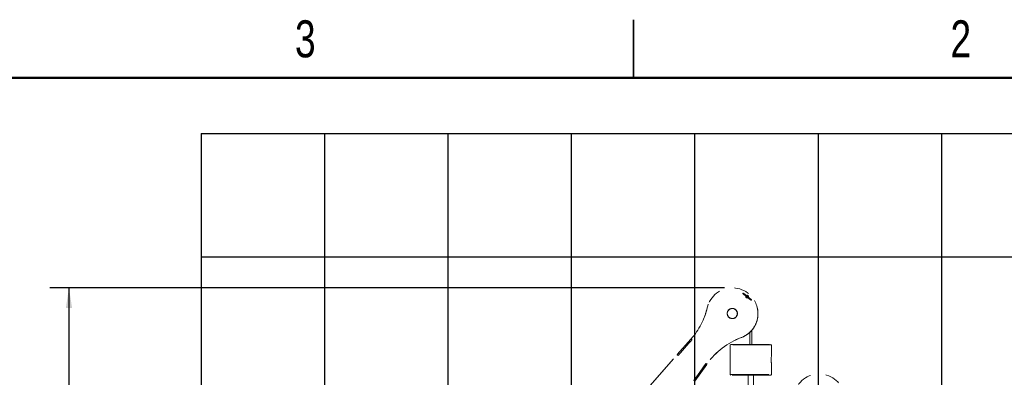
# Model space of a CAD drawing. Header units: inches. Extents: x 0.1 to 16.9, y 0.1 to 10.9.
# Tile 234 of 235: x 4.5 to 10.9, y 8.6 to 10.9. Entities that reach past the tile are written whole.
import ezdxf

# ---------------------------------------------------------------- set-up
doc = ezdxf.new("R2010")
doc.units = ezdxf.units.IN
doc.header["$MEASUREMENT"] = 0
doc.linetypes.add('PHANTOM', pattern=[0.5, 0.25, -0.05, 0.05, -0.05, 0.05, -0.05])
doc.layers.add('FORMAT', color=7, linetype='Continuous')
doc.styles.add('SLDTEXTSTYLE0', font='TXT', dxfattribs={"width": 0.75})
doc.dimstyles.new('SLDDIMSTYLE6', dxfattribs={"dimtxt": 0.125, "dimasz": 0.13, "dimexe": 0, "dimexo": 0.0625, "dimgap": 0.03125, "dimtad": 0, "dimtih": 1, "dimtoh": 1, "dimdec": 0, "dimlfac": 15, "dimrnd": 1e-09, "dimzin": 12, "dimdsep": 46, "dimtxsty": 'SLDTEXTSTYLE0', "dimsah": 1, "dimcen": 0.09, "dimadec": 0, "dimazin": 3, "dimtfac": 1, "dimtdec": 3, "dimtofl": 0, "dimtmove": 0, "dimatfit": 3, "dimfxl": 0, "dimfrac": 2, "dimtolj": 1, "dimtzin": 12, "dimarcsym": 0})

# ---------------------------------------------------------------- blocks, each defined once
blk = doc.blocks.new('_D_22')
at = {"layer": 'FORMAT'}
for p, q in [((9.091, 9.1371), (4.7154, 9.1371)), ((4.8404, 9.1371), (4.8404, 7.1438)), ((4.6556, 7.1184), (4.6176, 7.1184)), ((4.6176, 7.1184), (4.6176, 6.92)), ((5.0251, 7.1184), (5.0632, 7.1184)), ((5.0632, 7.1184), (5.0632, 6.92)), ((4.6176, 6.92), (4.6556, 6.92)), ((5.0632, 6.92), (5.0251, 6.92)), ((4.8404, 2.9738), (4.8404, 6.7329)), ((7.472, 2.9738), (4.7154, 2.9738))]:
    blk.add_line(p, q, dxfattribs=at)
for points in [[(4.8404, 9.1371), (4.8204, 9.0071), (4.8604, 9.0071)], [(4.8404, 2.9738), (4.8604, 3.1038), (4.8204, 3.1038)]]:
    blk.add_solid(points, dxfattribs=at)
at = {"layer": 'FORMAT', "char_height": 0.125, "attachment_point": 1, "style": 'SLDTEXTSTYLE0'}
for s, insert in [('2348', (4.6556, 7.0811)), ('92', (4.748, 6.8941))]:
    blk.add_mtext(s, dxfattribs=dict(at, insert=insert))

msp = doc.modelspace()

# ---------------------------------------------------------------- linework, layer by layer
at = {"color": 7, "linetype": 'Continuous', "lineweight": 25}
for p, q in [((8.5, 10.875), (8.5, 10.5)), ((8.5, 10.5), (8.5, 10.875))]:
    msp.add_line(p, q, dxfattribs=at)
at = {"color": 7, "linetype": 'Continuous', "lineweight": 50}
msp.add_line((0.5, 10.5), (16.5, 10.5), dxfattribs=at)
at = {"color": 7, "linetype": 'Continuous'}
for p, q in [((5.697, 10.13837), (5.697, 2.13837)), ((5.697, 10.13837), (12.097, 10.13837)), ((6.497, 10.13837), (6.497, 2.13837)), ((7.297, 10.13837), (7.297, 2.13837)), ((8.097, 10.13837), (8.097, 2.13837)), ((8.897, 10.13837), (8.897, 2.13837)), ((9.697, 10.13837), (9.697, 2.13837)), ((10.497, 10.13837), (10.497, 2.13837)), ((5.697, 9.33837), (12.097, 9.33837))]:
    msp.add_line(p, q, dxfattribs=at)
at = {"color": 7, "linetype": 'PHANTOM', "lineweight": 18}
for p, q in [((9.22907, 9.08294), (9.22935, 9.08358)), ((9.22957, 9.08282), (9.22957, 9.08282)), ((9.24021, 9.07207), (9.24078, 9.07175)), ((9.24508, 9.07672), (9.24508, 9.07672)), ((9.24585, 9.07803), (9.24554, 9.0784)), ((8.97871, 9.00825), (8.97866, 9.00812)), ((8.98542, 9.03015), (8.98537, 9.03002)), ((9.29555, 8.90799), (9.2956, 8.90812)), ((9.29659, 8.91062), (9.29664, 8.91075)), ((9.19915, 8.81426), (9.1991, 8.81413)), ((9.25537, 8.84911), (9.25537, 8.77032)), ((9.26787, 8.77032), (9.26787, 8.86227)), ((8.78446, 8.70351), (8.87255, 8.80358)), ((8.78942, 8.69711), (8.85964, 8.77689)), ((8.87255, 8.80358), (8.87717, 8.80884)), ((8.87794, 8.79884), (8.87255, 8.80358)), ((8.87435, 8.8055), (8.8743, 8.80538)), ((8.87435, 8.8055), (8.87439, 8.80555)), ((8.87957, 8.80091), (8.87435, 8.8055)), ((8.87722, 8.8088), (8.87717, 8.80884)), ((9.13245, 8.77032), (9.12829, 8.76615)), ((9.12829, 8.76615), (9.12829, 8.57449)), ((9.39495, 8.76615), (9.12829, 8.76615)), ((9.13245, 8.77032), (9.39079, 8.77032)), ((9.39495, 8.76615), (9.39079, 8.77032)), ((9.39495, 8.69324), (9.39495, 8.76615)), ((8.5934, 8.48644), (8.78442, 8.70346)), ((8.59492, 8.48804), (8.78351, 8.7023)), ((8.78351, 8.7023), (8.78942, 8.69711)), ((8.78442, 8.70346), (8.78446, 8.70351)), ((8.79039, 8.69821), (8.78442, 8.70346)), ((8.79043, 8.69826), (8.78446, 8.70351)), ((8.97039, 8.64654), (8.89092, 8.53456)), ((8.96927, 8.6449), (8.89211, 8.53618)), ((8.97579, 8.64027), (8.89864, 8.53155)), ((8.97034, 8.64641), (8.96927, 8.6449)), ((8.97034, 8.64641), (8.96927, 8.6449)), ((8.96927, 8.6449), (8.96927, 8.6449)), ((8.96927, 8.6449), (8.97579, 8.64027)), ((8.97039, 8.64654), (8.97034, 8.64641)), ((8.97676, 8.64186), (8.97034, 8.64641)), ((8.97676, 8.64186), (8.97034, 8.64641)), ((8.97681, 8.64199), (8.97039, 8.64654)), ((8.97917, 8.64526), (8.97676, 8.64186)), ((8.97917, 8.64525), (8.97676, 8.64186)), ((8.97681, 8.64199), (8.97676, 8.64186)), ((8.97922, 8.64538), (8.97681, 8.64199)), ((8.97922, 8.64538), (8.97917, 8.64526)), ((9.39495, 8.57449), (9.39495, 8.6477)), ((9.12829, 8.57449), (9.13245, 8.57032)), ((9.12829, 8.57449), (9.39495, 8.57449)), ((9.39079, 8.57032), (9.13245, 8.57032)), ((9.24495, 8.57032), (9.24495, 8.46972)), ((9.27829, 8.46972), (9.27829, 8.57032)), ((9.39079, 8.57032), (9.39495, 8.57449))]:
    msp.add_line(p, q, dxfattribs=at)
at = {"color": 7, "linetype": 'PHANTOM', "lineweight": 18, "flags": 128}
for points in [[(9.21016, 9.09922), (9.21056, 9.0989), (9.21172, 9.09795), (9.21363, 9.09639), (9.21621, 9.09429), (9.21939, 9.09169), (9.22308, 9.08869), (9.22717, 9.08536), (9.23152, 9.08181), (9.236, 9.07816), (9.24049, 9.0745), (9.24484, 9.07096), (9.24892, 9.06763), (9.25261, 9.06462), (9.2558, 9.06203), (9.25838, 9.05992), (9.26029, 9.05837), (9.26145, 9.05742), (9.26184, 9.0571)], [(9.21016, 9.09922), (9.21052, 9.09893), (9.21157, 9.09807), (9.21329, 9.09667), (9.21564, 9.09475), (9.21854, 9.09239), (9.22192, 9.08963), (9.22569, 9.08656), (9.22974, 9.08326)], [(9.26448, 9.06033), (9.26408, 9.06065), (9.26292, 9.0616), (9.26101, 9.06315), (9.25843, 9.06526), (9.25525, 9.06785), (9.25156, 9.07086), (9.24747, 9.07419), (9.24312, 9.07773), (9.23864, 9.08139), (9.23415, 9.08504), (9.2298, 9.08859), (9.22572, 9.09192), (9.22203, 9.09492), (9.21884, 9.09752), (9.21626, 9.09962), (9.21435, 9.10118), (9.21319, 9.10213), (9.2128, 9.10245)], [(9.22854, 9.07993), (9.22903, 9.0828), (9.22934, 9.08359)], [(9.22854, 9.07993), (9.22903, 9.0828), (9.22918, 9.0832)], [(9.24236, 9.07298), (9.24639, 9.06969), (9.25014, 9.06664), (9.25351, 9.06389), (9.2564, 9.06154), (9.25873, 9.05964), (9.26045, 9.05824), (9.26149, 9.05739), (9.26184, 9.0571)], [(8.97866, 9.00812), (8.98195, 9.02018), (8.98537, 9.03002)]]:
    msp.add_lwpolyline(points, dxfattribs=at)
at = {"color": 7, "linetype": 'PHANTOM', "lineweight": 18}
for radius in [0.03333, 0.03233]:
    msp.add_circle((9.14098, 8.97032), radius, dxfattribs=at)
for centre, radius, start, end in [((9.14102, 8.97045), 0.16666, 290.412255, 166.890104), ((9.21148, 9.10083), 0.00208, 50.823598, 230.823598), ((9.23737, 9.0799), 0.00883, 179.792893, 306.299961), ((9.23732, 9.07977), 0.00833, 155.297917, 306.349277), ((9.23732, 9.07977), 0.00833, 158.526605, 291.098213), ((9.23737, 9.0799), 0.00883, 333.608991, 128.038201), ((9.23732, 9.07977), 0.00883, 339.018181, 127.172611), ((9.23732, 9.07977), 0.00833, 335.303878, 126.343317), ((8.52376, 9.11419), 0.46712, 318.64552, 346.892063), ((8.52371, 9.11406), 0.46712, 339.010611, 346.892122), ((9.26316, 9.05872), 0.00208, 230.823598, 50.823598), ((9.14106, 8.97043), 0.16663, 338.040777, 30.746633), ((9.14101, 8.97031), 0.16663, 290.400419, 339.009768), ((9.14102, 8.9703), 0.16662, 319.579095, 338.039569), ((9.36329, 8.37264), 0.47103, 110.401013, 144.63663), ((9.36329, 8.37264), 0.47103, 110.400924, 144.636659), ((9.36334, 8.37277), 0.47103, 110.401013, 144.63663), ((9.14101, 8.97032), 0.16664, 290.401255, 313.336507), ((8.4594, 9.12918), 0.5332, 318.645682, 322.000083), ((9.52724, 8.67032), 0.13425, 170.172237, 189.701431), ((9.70396, 8.41189), 0.16666, 280.412255, 156.890104)]:
    msp.add_arc(centre, radius, start, end, dxfattribs=at)
msp.add_open_spline([(9.24025, 9.07197), (9.24024, 9.07197), (9.24017, 9.07194), (9.24047, 9.07205), (9.24109, 9.07234), (9.24175, 9.07266), (9.24215, 9.07299), (9.2422, 9.07303)], degree=3, knots=[0, 0, 0, 0, 0.0597611, 0.3395834, 0.626191, 0.9504719, 1, 1, 1, 1], dxfattribs=at)

# ---------------------------------------------------------------- texts
at = {"color": 7, "linetype": 'Continuous', "lineweight": 0, "char_height": 0.24, "attachment_point": 2, "style": 'SLDTEXTSTYLE0'}
for s, insert in [('3', (6.37258, 10.87259)), ('2', (10.62258, 10.87259))]:
    msp.add_mtext(s, dxfattribs=dict(at, insert=insert))

# ---------------------------------------------------------------- dimensions: what is measured, and where the dimension line sits
at = {"layer": 'FORMAT'}
dim = msp.add_linear_dim(base=(4.84036, 2.97379), p1=(9.14103, 9.13711), p2=(7.522, 2.97379), angle=90, dimstyle='SLDDIMSTYLE6', dxfattribs=at)
dim.commit()
dim.dimension.update_dxf_attribs({"geometry": '_D_22', "text_midpoint": (4.84036, 6.93837), "dimtype": 160})

doc.saveas('drawing.dxf')
